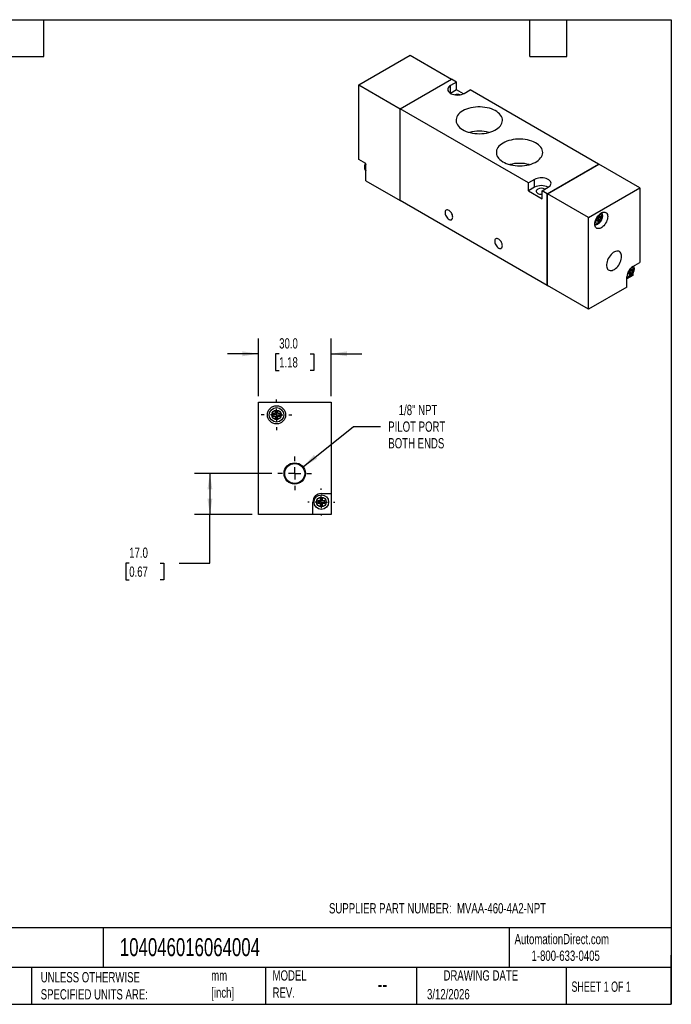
# Model space of a CAD drawing. Header units: millimetres. Extents: x 13 to 546, y 13 to 419.
# Tile 2 of 2: x 277 to 546, y 13 to 419. Entities that reach past the tile are written whole.
import ezdxf

# ---------------------------------------------------------------- set-up
doc = ezdxf.new("R2010")
doc.units = ezdxf.units.MM
doc.header["$LTSCALE"] = 2
doc.linetypes.add('SLD-Center', pattern=[19.05, 15.24, -1.27, 1.27, -1.27])
doc.linetypes.add('SLD-Solid', pattern=[0])
doc.layers.add('CENTER', color=40, linetype='SLD-Center')
doc.layers.add('DIMENSIONS', color=140, linetype='SLD-Solid', lineweight=25)
doc.layers.add('TEXT', color=140, linetype='SLD-Solid', lineweight=25)
doc.styles.add('SLDTEXTSTYLE0', font='TXT', dxfattribs={"width": 0.7})
doc.styles.add('SLDTEXTSTYLE1', font='TXT', dxfattribs={"width": 0.65})
doc.dimstyles.new('SLDDIMSTYLE1', dxfattribs={"dimtxt": 4.316016, "dimasz": 6.604, "dimexe": 0, "dimexo": 0.0625, "dimgap": 1.079004, "dimtad": 0, "dimtih": 1, "dimtoh": 1, "dimdec": 1, "dimrnd": 1e-09, "dimzin": 4, "dimdsep": 46, "dimtxsty": 'SLDTEXTSTYLE0', "dimsah": 1, "dimcen": 0.09, "dimadec": 0, "dimazin": 1, "dimtfac": 1, "dimtdec": 1, "dimtmove": 0, "dimatfit": 0, "dimfxl": 0, "dimfrac": 2, "dimtolj": 1, "dimtzin": 12, "dimarcsym": 0})
doc.dimstyles.new('SLDDIMSTYLE2', dxfattribs={"dimtxt": 4.316016, "dimasz": 6.604, "dimexe": 0, "dimexo": 0.0625, "dimgap": 1.079004, "dimtad": 0, "dimtih": 1, "dimtoh": 1, "dimdec": 1, "dimrnd": 1e-09, "dimzin": 4, "dimdsep": 46, "dimtxsty": 'SLDTEXTSTYLE0', "dimsah": 1, "dimcen": 0.09, "dimadec": 0, "dimazin": 1, "dimtfac": 1, "dimtdec": 1, "dimtofl": 0, "dimtmove": 0, "dimatfit": 3, "dimfxl": 0, "dimfrac": 2, "dimtolj": 1, "dimtzin": 12, "dimarcsym": 0})
doc.dimstyles.new('SLDDIMSTYLE4', dxfattribs={"dimtxt": 4.316016, "dimasz": 6.604, "dimexe": 0, "dimexo": 0.0625, "dimgap": 1.079004, "dimtad": 0, "dimtih": 1, "dimtoh": 1, "dimdec": 1, "dimrnd": 1e-09, "dimzin": 12, "dimdsep": 46, "dimtxsty": 'SLDTEXTSTYLE0', "dimsah": 1, "dimcen": 0, "dimadec": 0, "dimazin": 3, "dimtfac": 1, "dimtdec": 1, "dimtofl": 0, "dimtmove": 0, "dimatfit": 3, "dimfxl": 0, "dimfrac": 2, "dimtolj": 1, "dimtzin": 12, "dimarcsym": 0})

# ---------------------------------------------------------------- blocks, each defined once
blk = doc.blocks.new('_D_6')
at = {"layer": 'DIMENSIONS'}
for p, q in [((381.11, 231.8), (349.25, 231.8)), ((355.6, 231.8), (355.6, 214.8)), ((373.06, 214.8), (349.25, 214.8)), ((355.6, 194.8), (355.6, 214.8)), ((322.29, 194.8), (320.84, 194.8)), ((320.84, 194.8), (320.84, 187.94)), ((335.12, 194.8), (336.57, 194.8)), ((336.57, 194.8), (336.57, 187.94)), ((342.9, 194.8), (355.6, 194.8)), ((320.84, 187.94), (322.29, 187.94)), ((336.57, 187.94), (335.12, 187.94))]:
    blk.add_line(p, q, dxfattribs=at)
for points in [[(355.6, 231.8), (354.58, 225.19), (356.62, 225.19)], [(355.6, 214.8), (356.62, 221.4), (354.58, 221.4)]]:
    blk.add_solid(points, dxfattribs=at)
at = {"layer": 'DIMENSIONS', "char_height": 4.233, "attachment_point": 1, "style": 'SLDTEXTSTYLE0'}
for s, insert in [('17.0', (322.29, 201.22)), ('0.67', (322.29, 193.39))]:
    blk.add_mtext(s, dxfattribs=dict(at, insert=insert))
blk = doc.blocks.new('_D_7')
at = {"layer": 'DIMENSIONS'}
for p, q in [((394.04, 234.55), (414.94, 251.23)), ((414.94, 251.23), (426.05, 251.23))]:
    blk.add_line(p, q, dxfattribs=at)
blk.add_solid([(394.04, 234.55), (399.84, 237.87), (398.57, 239.46)], dxfattribs=at)
at = {"layer": 'DIMENSIONS', "char_height": 4.233, "attachment_point": 1, "style": 'SLDTEXTSTYLE0'}
for s, insert in [('1/8" NPT', (433.56, 260.12)), ('PILOT PORT', (429.23, 253.26)), ('BOTH ENDS', (429.26, 246.4))]:
    blk.add_mtext(s, dxfattribs=dict(at, insert=insert))
blk = doc.blocks.new('_D_8')
at = {"layer": 'DIMENSIONS'}
for p, q in [((375.6, 263.74), (375.6, 287.55)), ((405.6, 263.74), (405.6, 287.55)), ((375.6, 281.2), (362.9, 281.2)), ((384.19, 281.2), (382.74, 281.2)), ((382.74, 281.2), (382.74, 274.34)), ((397.01, 281.2), (398.46, 281.2)), ((398.46, 281.2), (398.46, 274.34)), ((405.6, 281.2), (418.3, 281.2)), ((382.74, 274.34), (384.19, 274.34)), ((398.46, 274.34), (397.01, 274.34))]:
    blk.add_line(p, q, dxfattribs=at)
for points in [[(375.6, 281.2), (369, 282.21), (369, 280.18)], [(405.6, 281.2), (412.2, 280.18), (412.2, 282.21)]]:
    blk.add_solid(points, dxfattribs=at)
at = {"layer": 'DIMENSIONS', "char_height": 4.233, "attachment_point": 1, "style": 'SLDTEXTSTYLE0'}
for s, insert in [('30.0', (384.19, 287.62)), ('1.18', (384.19, 279.79))]:
    blk.add_mtext(s, dxfattribs=dict(at, insert=insert))
blk = doc.blocks.new('SW_CENTERMARKSYMBOL_2')
at = {"layer": 'CENTER', "color": 0}
for p, q in [((0, 5.08), (0, 6.95)), ((-5.08, 0), (-6.95, 0)), ((0, 0), (-2.54, 0)), ((0, 0), (0, 2.54)), ((0, 0), (0, -2.54)), ((0, 0), (2.54, 0)), ((5.08, 0), (6.95, 0)), ((0, -5.08), (0, -6.95))]:
    blk.add_line(p, q, dxfattribs=at)
blk = doc.blocks.new('SW_CENTERMARKSYMBOL_3')
at = {"layer": 'CENTER', "color": 0}
for p, q in [((0, 5.08), (0, 5.54)), ((-5.08, 0), (-5.54, 0)), ((0, 0), (-2.54, 0)), ((0, 0), (0, 2.54)), ((0, 0), (0, -2.54)), ((0, 0), (2.54, 0)), ((5.08, 0), (5.54, 0)), ((0, -5.08), (0, -5.54))]:
    blk.add_line(p, q, dxfattribs=at)
blk = doc.blocks.new('SW_CENTERMARKSYMBOL_4')
at = {"layer": 'CENTER', "color": 0}
for p, q in [((0, 5.08), (0, 6.29)), ((-5.08, 0), (-6.29, 0)), ((0, 0), (-2.54, 0)), ((0, 0), (0, 2.54)), ((0, 0), (0, -2.54)), ((0, 0), (2.54, 0)), ((5.08, 0), (6.29, 0)), ((0, -5.08), (0, -6.29))]:
    blk.add_line(p, q, dxfattribs=at)

msp = doc.modelspace()

# ---------------------------------------------------------------- linework, layer by layer
for p, q in [((417.13, 392.16), (438.34, 404.4)), ((438.34, 404.4), (455.31, 394.61)), ((434.1, 382.36), (455.31, 394.61)), ((434.13, 382.34), (455.35, 394.58)), ((455.31, 394.61), (455.31, 394.56)), ((457.43, 393.38), (455.35, 394.58)), ((417.13, 392.16), (434.1, 382.36)), ((417.13, 361.37), (417.13, 392.16)), ((457.43, 393.38), (454.96, 391.95)), ((454.96, 388.69), (454.96, 391.95)), ((457.43, 390.11), (457.43, 393.38)), ((457.43, 390.11), (454.96, 388.69)), ((460.24, 388.49), (457.43, 390.11)), ((460.62, 388.69), (463.09, 390.12)), ((516.09, 359.52), (463.09, 390.12)), ((434.1, 344.47), (434.1, 382.36)), ((434.13, 344.45), (434.13, 382.34)), ((487.13, 351.74), (434.13, 382.34)), ((420.03, 359.7), (417.13, 361.37)), ((420.03, 352.6), (420.03, 359.7)), ((494.88, 347.27), (516.09, 359.52)), ((494.91, 347.25), (516.05, 359.46)), ((494.95, 347.23), (516.16, 359.48)), ((516.05, 359.46), (516.09, 359.44)), ((516.09, 359.52), (516.09, 359.44)), ((533.09, 349.7), (516.16, 359.48)), ((420.03, 352.6), (434.1, 344.47)), ((489.61, 353.17), (487.13, 351.74)), ((487.13, 348.48), (487.13, 351.74)), ((489.61, 349.91), (487.13, 348.48)), ((489.61, 349.91), (489.61, 353.17)), ((492.79, 348.48), (495.26, 349.91)), ((511.88, 337.46), (533.09, 349.7)), ((533.09, 349.7), (533.09, 318.92)), ((487.13, 348.48), (492.79, 345.21)), ((492.79, 345.21), (492.79, 348.48)), ((494.88, 347.27), (492.79, 348.48)), ((494.88, 309.39), (494.88, 347.27)), ((494.91, 309.45), (494.91, 347.25)), ((494.91, 347.25), (494.95, 347.23)), ((511.88, 337.46), (494.95, 347.23)), ((494.95, 309.35), (494.95, 347.23)), ((434.13, 344.49), (434.1, 344.47)), ((494.88, 309.39), (434.13, 344.45)), ((511.88, 299.57), (511.88, 337.46)), ((516.41, 338.35), (515.7, 337.95)), ((515.7, 337.95), (515.7, 337.13)), ((515.7, 337.95), (516.41, 337.54)), ((516.41, 337.54), (515.7, 337.13)), ((516.41, 337.54), (516.41, 338.35)), ((517.11, 337.95), (516.41, 337.54)), ((516.41, 337.54), (516.41, 337.54)), ((516.41, 337.54), (517.11, 337.13)), ((517.11, 337.13), (517.11, 337.95)), ((515.7, 337.13), (514.99, 336.72)), ((514.99, 336.72), (514.99, 335.9)), ((514.99, 336.72), (515.7, 336.31)), ((514.99, 335.9), (515.7, 336.31)), ((515.7, 337.13), (515.7, 336.31)), ((515.7, 337.13), (516.41, 336.72)), ((515.7, 336.31), (515.7, 335.5)), ((515.7, 336.31), (516.41, 335.9)), ((515.7, 335.5), (516.41, 335.9)), ((516.41, 336.72), (517.11, 337.13)), ((516.41, 335.9), (516.41, 336.72)), ((530.27, 317.29), (533.09, 318.92)), ((530.2, 313.49), (527.79, 312.1)), ((527.79, 308.75), (527.79, 313)), ((528.07, 314.49), (528.07, 314.06)), ((528.07, 314.06), (528.78, 314.47)), ((528.2, 314.81), (528.78, 314.47)), ((528.78, 315.29), (528.29, 315)), ((528.78, 315.86), (528.78, 315.29)), ((529.49, 315.69), (528.78, 315.29)), ((528.78, 315.29), (528.78, 314.47)), ((528.78, 315.29), (529.49, 314.88)), ((528.78, 314.47), (528.78, 313.65)), ((528.78, 314.47), (529.49, 314.06)), ((528.78, 313.65), (529.49, 314.06)), ((528.91, 316.03), (529.49, 315.69)), ((529.49, 316.51), (529.12, 316.3)), ((529.49, 315.69), (529.49, 316.51)), ((530.2, 316.1), (529.49, 315.69)), ((529.49, 315.69), (529.49, 315.69)), ((529.49, 315.69), (530.2, 315.29)), ((529.49, 314.88), (530.2, 315.29)), ((529.49, 314.06), (529.49, 314.88)), ((530.2, 315.29), (530.2, 316.1)), ((530.2, 314.25), (530.2, 313.49)), ((494.95, 309.43), (494.88, 309.39)), ((494.91, 309.45), (494.95, 309.43)), ((511.88, 299.57), (494.95, 309.35)), ((527.79, 308.75), (511.88, 299.57)), ((375.6, 214.8), (375.6, 261.2)), ((375.6, 261.2), (405.6, 261.2)), ((405.6, 261.2), (405.6, 223.5)), ((382.6, 256.5), (381.6, 256.5)), ((381.6, 256.5), (381.6, 255.5)), ((383.6, 257.5), (382.6, 257.5)), ((382.6, 257.5), (382.6, 256.5)), ((383.6, 256.5), (383.6, 257.5)), ((384.6, 256.5), (383.6, 256.5)), ((384.6, 255.5), (384.6, 256.5)), ((381.6, 255.5), (382.6, 255.5)), ((382.6, 255.5), (382.6, 254.5)), ((382.6, 254.5), (383.6, 254.5)), ((383.6, 254.5), (383.6, 255.5)), ((383.6, 255.5), (384.6, 255.5)), ((398.1, 214.8), (398.1, 220)), ((401.1, 220.5), (400.1, 220.5)), ((400.1, 220.5), (400.1, 219.5)), ((400.1, 219.5), (401.1, 219.5)), ((402.1, 221.5), (401.1, 221.5)), ((401.1, 221.5), (401.1, 220.5)), ((401.1, 219.5), (401.1, 218.5)), ((401.6, 223.5), (405.6, 223.5)), ((402.1, 220.5), (402.1, 221.5)), ((403.1, 220.5), (402.1, 220.5)), ((402.1, 218.5), (402.1, 219.5)), ((402.1, 219.5), (403.1, 219.5)), ((403.1, 219.5), (403.1, 220.5)), ((405.6, 223.5), (405.6, 214.8)), ((401.1, 218.5), (402.1, 218.5)), ((398.1, 214.8), (375.6, 214.8)), ((405.6, 214.8), (398.1, 214.8))]:
    msp.add_line(p, q)
at = {"flags": 128}
for points in [[(454.96, 391.95), (454.53, 391.66), (454.19, 391.33), (453.95, 390.98), (453.82, 390.6), (453.79, 390.22), (453.87, 389.85), (454.06, 389.48), (454.35, 389.14), (454.74, 388.83), (455.2, 388.56), (455.74, 388.34), (456.33, 388.17), (456.97, 388.06), (457.62, 388.01), (458.28, 388.03), (458.93, 388.11), (459.54, 388.24), (460.11, 388.44), (460.62, 388.69)], [(460.04, 381.47), (459.38, 381.05), (458.79, 380.59), (458.3, 380.1), (457.89, 379.58), (457.58, 379.04), (457.37, 378.48), (457.25, 377.92), (457.24, 377.35), (457.33, 376.78), (457.52, 376.22), (457.8, 375.68), (458.19, 375.16), (458.66, 374.66), (459.22, 374.19), (459.86, 373.76), (460.58, 373.37), (461.36, 373.02), (462.2, 372.72), (463.08, 372.47), (464.01, 372.28), (464.97, 372.14), (465.94, 372.06), (466.93, 372.04), (467.91, 372.07), (468.88, 372.17), (469.83, 372.32), (470.75, 372.53), (471.62, 372.79), (472.45, 373.1), (473.21, 373.46), (473.91, 373.86), (474.53, 374.3), (475.07, 374.78), (475.52, 375.29), (475.88, 375.81), (476.15, 376.36), (476.31, 376.92), (476.37, 377.49), (476.34, 378.06), (476.2, 378.62), (475.96, 379.18), (475.62, 379.71), (475.19, 380.22), (474.68, 380.71), (474.07, 381.16), (473.39, 381.57), (472.65, 381.94), (471.84, 382.26), (470.97, 382.54), (470.06, 382.76), (469.12, 382.92), (468.15, 383.03), (467.17, 383.08), (466.19, 383.08), (465.21, 383.01), (464.25, 382.89), (463.31, 382.71), (462.41, 382.47), (461.56, 382.19), (460.77, 381.85), (460.04, 381.47)], [(476.65, 368.2), (475.99, 367.78), (475.41, 367.32), (474.91, 366.83), (474.51, 366.31), (474.2, 365.77), (473.98, 365.22), (473.87, 364.65), (473.86, 364.08), (473.94, 363.52), (474.13, 362.96), (474.42, 362.41), (474.8, 361.89), (475.28, 361.39), (475.84, 360.92), (476.48, 360.49), (477.19, 360.1), (477.98, 359.75), (478.81, 359.45), (479.7, 359.21), (480.63, 359.01), (481.58, 358.87), (482.56, 358.79), (483.54, 358.77), (484.53, 358.81), (485.5, 358.9), (486.45, 359.05), (487.37, 359.26), (488.24, 359.52), (489.07, 359.83), (489.83, 360.19), (490.53, 360.6), (491.15, 361.04), (491.69, 361.51), (492.14, 362.02), (492.5, 362.55), (492.76, 363.1), (492.93, 363.66), (492.99, 364.23), (492.95, 364.79), (492.81, 365.36), (492.58, 365.91), (492.24, 366.44), (491.81, 366.96), (491.29, 367.44), (490.69, 367.89), (490.01, 368.3), (489.26, 368.67), (488.45, 369), (487.59, 369.27), (486.68, 369.49), (485.74, 369.66), (484.77, 369.77), (483.79, 369.82), (482.8, 369.81), (481.83, 369.74), (480.86, 369.62), (479.93, 369.44), (479.03, 369.21), (478.18, 368.92), (477.38, 368.58), (476.65, 368.2)], [(495.26, 349.91), (495.69, 350.2), (496.03, 350.53), (496.27, 350.88), (496.41, 351.25), (496.43, 351.64), (496.35, 352.01), (496.16, 352.38), (495.87, 352.72), (495.49, 353.03), (495.02, 353.3), (494.48, 353.52), (493.89, 353.69), (493.26, 353.8), (492.6, 353.85), (491.94, 353.83), (491.29, 353.75), (490.68, 353.61), (490.11, 353.42), (489.61, 353.17)], [(490.95, 349.13), (490.66, 348.92), (490.45, 348.67), (490.35, 348.41), (490.35, 348.14), (490.45, 347.87), (490.66, 347.63), (490.95, 347.42), (491.32, 347.25), (491.74, 347.13), (492.2, 347.07), (492.67, 347.07), (492.79, 347.08)], [(455.84, 337.64), (455.81, 338.05), (455.7, 338.49), (455.52, 338.93), (455.28, 339.36), (455, 339.75), (454.68, 340.08), (454.34, 340.34), (453.99, 340.52), (453.66, 340.6), (453.36, 340.59), (453.1, 340.48), (452.89, 340.29), (452.74, 340.01), (452.67, 339.67), (452.67, 339.27), (452.74, 338.84), (452.89, 338.39), (453.1, 337.96), (453.36, 337.55), (453.66, 337.19), (453.99, 336.89), (454.34, 336.67), (454.68, 336.54), (455, 336.5), (455.28, 336.56), (455.52, 336.71), (455.7, 336.95), (455.81, 337.26), (455.84, 337.64)], [(514.53, 334.74), (514.57, 335.27), (514.68, 335.82), (514.85, 336.38), (515.09, 336.95), (515.39, 337.49), (515.73, 338), (516.12, 338.46), (516.53, 338.86), (516.97, 339.2), (517.4, 339.45), (517.84, 339.62), (518.25, 339.69), (518.63, 339.67), (518.98, 339.56), (519.28, 339.36), (519.52, 339.08), (519.69, 338.71), (519.8, 338.29), (519.84, 337.8), (519.8, 337.28), (519.69, 336.73), (519.52, 336.16), (519.28, 335.6), (518.98, 335.06), (518.63, 334.55), (518.25, 334.08), (517.84, 333.68), (517.4, 333.35), (516.97, 333.09), (516.53, 332.93), (516.12, 332.85), (515.73, 332.87), (515.39, 332.98), (515.09, 333.18), (514.85, 333.47), (514.68, 333.83), (514.57, 334.26), (514.53, 334.74)], [(514.67, 335.79), (514.67, 335.77), (514.78, 335.48), (514.95, 335.27), (515.17, 335.14), (515.44, 335.1), (515.74, 335.15), (516.05, 335.29), (516.37, 335.51), (516.67, 335.81), (516.94, 336.16), (517.16, 336.55), (517.33, 336.95), (517.43, 337.36), (517.47, 337.74)], [(517.47, 337.74), (517.43, 338.08), (517.33, 338.37), (517.16, 338.58), (516.94, 338.71), (516.67, 338.75), (516.37, 338.7), (516.34, 338.69)], [(476.35, 325.8), (476.31, 326.21), (476.2, 326.65), (476.02, 327.1), (475.79, 327.52), (475.5, 327.91), (475.18, 328.24), (474.84, 328.5), (474.5, 328.68), (474.17, 328.76), (473.87, 328.75), (473.6, 328.65), (473.4, 328.45), (473.25, 328.17), (473.18, 327.83), (473.18, 327.43), (473.25, 327), (473.4, 326.56), (473.6, 326.12), (473.87, 325.71), (474.17, 325.35), (474.5, 325.05), (474.84, 324.83), (475.18, 324.7), (475.5, 324.66), (475.79, 324.72), (476.02, 324.87), (476.2, 325.11), (476.31, 325.42), (476.35, 325.8)], [(525.6, 321.37), (525.57, 321.9), (525.46, 322.37), (525.28, 322.78), (525.04, 323.12), (524.73, 323.37), (524.38, 323.53), (523.98, 323.6), (523.54, 323.57), (523.08, 323.45), (522.61, 323.24), (522.13, 322.94), (521.66, 322.57), (521.21, 322.12), (520.79, 321.62), (520.41, 321.06), (520.08, 320.48), (519.81, 319.87), (519.6, 319.25), (519.45, 318.64), (519.38, 318.06), (519.38, 317.5), (519.45, 317), (519.6, 316.56), (519.81, 316.19), (520.08, 315.9), (520.41, 315.69), (520.79, 315.57), (521.21, 315.55), (521.66, 315.63), (522.13, 315.79), (522.61, 316.05), (523.08, 316.38), (523.54, 316.79), (523.98, 317.27), (524.38, 317.8), (524.73, 318.37), (525.04, 318.97), (525.28, 319.59), (525.46, 320.2), (525.57, 320.8), (525.6, 321.37)], [(527.85, 313.66), (527.86, 313.64), (528.03, 313.43), (528.25, 313.3), (528.52, 313.26), (528.82, 313.31), (529.13, 313.45), (529.45, 313.67), (529.75, 313.96), (530.02, 314.31), (530.24, 314.7), (530.41, 315.11), (530.51, 315.51), (530.55, 315.9)], [(530.55, 315.9), (530.51, 316.24), (530.41, 316.53), (530.24, 316.74), (530.02, 316.87), (529.75, 316.91), (529.73, 316.91)]]:
    msp.add_lwpolyline(points, dxfattribs=at)
for centre, radius in [((383.1, 256), 3.75), ((383.1, 256), 3), ((383.1, 256), 2), ((390.6, 231.8), 4.41), ((390.6, 231.8), 4.13), ((401.6, 220), 3), ((401.6, 220), 2)]:
    msp.add_circle(centre, radius)
for centre, radius, start, end in [((457.79, 384.85), 3.42, 71.7078, 108.2922), ((466.8, 357.8), 15.28, 74.8116, 105.1884), ((422.39, 358.07), 2.72, 150.1262, 209.8738), ((483.42, 344.53), 15.28, 74.8116, 105.1884), ((492.44, 344.52), 6.09, 62.3114, 117.6939), ((492.44, 346.29), 3.21, 62.4096, 117.6007), ((533.14, 312.77), 5.36, 122.4763, 177.5237), ((401.6, 220), 3.5, 90, 180)]:
    msp.add_arc(centre, radius, start, end)
for points, knots in [([(419.77, 359.85), (419.74, 359.79), (419.64, 359.58), (419.51, 359.19), (419.4, 358.7), (419.37, 358.22), (419.42, 357.77), (419.53, 357.38), (419.71, 357.03), (419.88, 356.8), (420, 356.71), (420.03, 356.69)], [0, 0, 0, 0, 0.050444, 0.1910851, 0.3338838, 0.4798964, 0.6119839, 0.7376942, 0.8571465, 0.9723758, 1, 1, 1, 1]), ([(514.54, 334.52), (514.55, 334.52), (514.67, 334.49), (514.94, 334.51), (515.32, 334.59), (515.71, 334.75), (516.1, 334.98), (516.47, 335.29), (516.82, 335.66), (517.12, 336.08), (517.37, 336.54), (517.57, 337.02), (517.71, 337.51), (517.76, 337.89), (517.76, 338.2), (517.75, 338.48), (517.68, 338.84), (517.56, 339.18), (517.43, 339.36), (517.38, 339.43)], [0, 0, 0, 0, 0.0013621, 0.0616325, 0.1238179, 0.189264, 0.2582804, 0.3297359, 0.4017288, 0.4734989, 0.5452107, 0.6173263, 0.6902875, 0.7647048, 0.7862382, 0.8288393, 0.8954335, 0.9585249, 1, 1, 1, 1]), ([(527.79, 312.67), (527.86, 312.67), (528.07, 312.67), (528.4, 312.75), (528.79, 312.9), (529.18, 313.14), (529.55, 313.45), (529.9, 313.82), (530.2, 314.24), (530.46, 314.7), (530.65, 315.18), (530.79, 315.67), (530.84, 316.05), (530.84, 316.35), (530.83, 316.64), (530.76, 316.99), (530.66, 317.29), (530.57, 317.42), (530.55, 317.45)], [0, 0, 0, 0, 0.037006, 0.102632, 0.171699, 0.244535, 0.319944, 0.39592, 0.471662, 0.547342, 0.623448, 0.700446, 0.778981, 0.801706, 0.846664, 0.916943, 0.983526, 1, 1, 1, 1])]:
    msp.add_open_spline(points, degree=3, knots=knots)
at = {"layer": 'TEXT'}
for p, q in [((12.7, 419.1), (546.1, 419.1)), ((287.02, 403.86), (287.02, 419.1)), ((487.68, 403.86), (487.68, 419.1)), ((502.92, 403.86), (502.92, 419.1)), ((546.1, 419.1), (546.1, 12.7)), ((271.78, 403.86), (287.02, 403.86)), ((487.68, 403.86), (502.92, 403.86)), ((546.1, 44.25), (12.7, 44.25)), ((311.52, 44.25), (311.52, 27.94)), ((479.15, 44.25), (479.15, 27.94)), ((546.1, 12.7), (546.1, 33.02)), ((546.1, 27.94), (12.7, 27.94)), ((282, 27.94), (282, 12.7)), ((378.6, 27.94), (378.6, 12.7)), ((440.93, 27.94), (440.93, 12.7)), ((502.7, 27.94), (502.7, 12.7)), ((12.7, 12.7), (546.1, 12.7))]:
    msp.add_line(p, q, dxfattribs=at)

# ---------------------------------------------------------------- block references
at = {"layer": 'CENTER'}
for name, p in [('SW_CENTERMARKSYMBOL_4', (383.1, 256)), ('SW_CENTERMARKSYMBOL_2', (390.6, 231.8)), ('SW_CENTERMARKSYMBOL_3', (401.6, 220))]:
    msp.add_blockref(name, p, dxfattribs=at)

# ---------------------------------------------------------------- texts
at = {"layer": 'TEXT'}
for s, insert, char_height, attachment_point, style in [('SUPPLIER PART NUMBER:  MVAA-460-4A2-NPT', (404.76, 54.45), 4.2333, 1, 'SLDTEXTSTYLE0'), ('AutomationDirect.com', (481.39, 41.75), 4.2333, 1, 'SLDTEXTSTYLE0'), ('104046016064004', (318.42, 40), 7.4083, 1, 'SLDTEXTSTYLE0'), ('1-800-633-0405', (488.38, 34.87), 4.2333, 1, 'SLDTEXTSTYLE0'), ('UNLESS OTHERWISE ^JSPECIFIED UNITS ARE:', (285.74, 25.99), 4.2333, 1, 'SLDTEXTSTYLE0'), ('mm^J[inch]', (356.13, 26.72), 4.233, 1, 'SLDTEXTSTYLE0'), ('MODEL ^JREV.', (381.47, 26.73), 4.2333, 1, 'SLDTEXTSTYLE0'), ('DRAWING DATE', (467.45, 26.73), 4.2333, 2, 'SLDTEXTSTYLE0'), ('--', (424.86, 24.15), 6.35, 1, 'SLDTEXTSTYLE0'), ('SHEET 1 OF 1', (504.88, 22.1), 4.2333, 1, 'SLDTEXTSTYLE1'), ('3/12/2026', (445.23, 18.98), 4.233, 1, 'SLDTEXTSTYLE0')]:
    msp.add_mtext(s, dxfattribs=dict(at, insert=insert, char_height=char_height, attachment_point=attachment_point, style=style))

# ---------------------------------------------------------------- dimensions: what is measured, and where the dimension line sits
at = {"layer": 'DIMENSIONS'}
dim = msp.add_linear_dim(base=(405.6, 281.2), p1=(375.6, 261.2), p2=(405.6, 261.2), dimstyle='SLDDIMSTYLE1', dxfattribs=at)
dim.commit()
dim.dimension.update_dxf_attribs({"geometry": '_D_8', "text_midpoint": (390.6, 281.2), "dimtype": 160})
dim = msp.add_diameter_dim_2p(p1=(387.16, 229.04), p2=(394.04, 234.55), text='1/8" NPT\\PPILOT PORT\\PBOTH ENDS', dimstyle='SLDDIMSTYLE4', override={"dimpost": '<>'}, dxfattribs=at)
dim.commit()
dim.dimension.update_dxf_attribs({"geometry": '_D_7', "text_midpoint": (446.28, 251.23), "dimtype": 163})
dim = msp.add_linear_dim(base=(355.6, 214.8), p1=(383.65, 231.8), p2=(375.6, 214.8), angle=90, dimstyle='SLDDIMSTYLE2', dxfattribs=at)
dim.commit()
dim.dimension.update_dxf_attribs({"geometry": '_D_6', "text_midpoint": (355.6, 194.8), "dimtype": 160})

doc.saveas('drawing.dxf')
